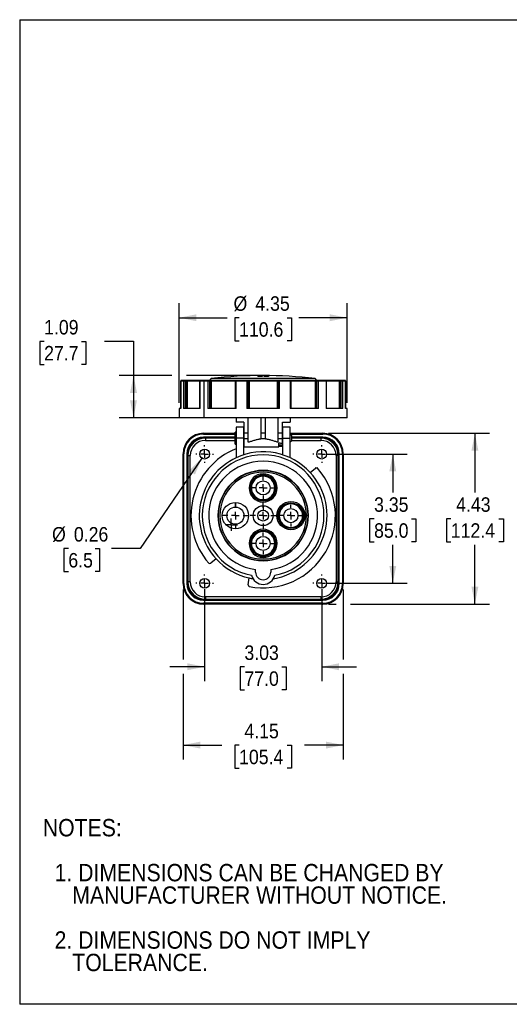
# Model space of a CAD drawing. Header units: inches. Extents: x 0 to 33, y 0 to 25.5.
# Tile 1 of 13: x 0 to 12.7, y 0 to 25.5. Entities that reach past the tile are written whole.
import ezdxf

# ---------------------------------------------------------------- set-up
doc = ezdxf.new("R2010")
doc.units = ezdxf.units.IN
doc.header["$LTSCALE"] = 3
doc.header["$MEASUREMENT"] = 0
doc.linetypes.add('SLD-Center', pattern=[0.75, 0.6, -0.05, 0.05, -0.05])
doc.linetypes.add('SLD-Solid', pattern=[0])
doc.layers.add('CENTER', color=40, linetype='SLD-Center')
doc.layers.add('SLD-DEFPOINTS', color=7, linetype='Continuous')
doc.layers.add('DIMENSIONS', color=140, linetype='SLD-Solid', lineweight=25)
doc.layers.add('TEXT', color=140, linetype='SLD-Solid', lineweight=25)
doc.styles.add('SLDTEXTSTYLE0', font='GOTHIC.TTF', dxfattribs={"width": 0.913})
doc.dimstyles.new('SLDDIMSTYLE0', dxfattribs={"dimtxt": 0.375, "dimasz": 0.45, "dimexe": 0, "dimexo": 0.0625, "dimgap": 0.09375, "dimtad": 0, "dimtih": 1, "dimtoh": 1, "dimrnd": 1e-09, "dimzin": 12, "dimdsep": 46, "dimtxsty": 'SLDTEXTSTYLE0', "dimsah": 1, "dimcen": 0.09, "dimadec": 0, "dimazin": 3, "dimtfac": 1, "dimtofl": 0, "dimtmove": 0, "dimatfit": 3, "dimfxl": 0, "dimfrac": 2, "dimtolj": 1, "dimtzin": 12, "dimarcsym": 0})
doc.dimstyles.new('SLDDIMSTYLE1', dxfattribs={"dimtxt": 0.375, "dimasz": 0.45, "dimexe": 0, "dimexo": 0.0625, "dimgap": 0.09375, "dimtad": 0, "dimtih": 1, "dimtoh": 1, "dimrnd": 1e-09, "dimzin": 12, "dimdsep": 46, "dimtxsty": 'SLDTEXTSTYLE0', "dimsah": 1, "dimcen": 0.09, "dimadec": 0, "dimazin": 3, "dimtfac": 1, "dimtmove": 0, "dimatfit": 0, "dimfxl": 0, "dimfrac": 2, "dimtolj": 1, "dimtzin": 12, "dimarcsym": 0})
doc.dimstyles.new('SLDDIMSTYLE2', dxfattribs={"dimtxt": 0.375, "dimasz": 0.45, "dimexe": 0, "dimexo": 0.0625, "dimgap": 0.09375, "dimtad": 0, "dimtih": 1, "dimtoh": 1, "dimrnd": 1e-09, "dimdsep": 46, "dimtxsty": 'SLDTEXTSTYLE0', "dimsah": 1, "dimcen": 0, "dimadec": 0, "dimazin": 2, "dimtfac": 1, "dimtofl": 0, "dimtmove": 0, "dimatfit": 3, "dimfxl": 0, "dimfrac": 2, "dimtolj": 1, "dimtzin": 12, "dimarcsym": 0})
doc.dimstyles.new('SLDDIMSTYLE3', dxfattribs={"dimtxt": 0.375, "dimasz": 0.45, "dimexe": 0, "dimexo": 0.0625, "dimgap": 0.09375, "dimtad": 0, "dimtih": 1, "dimtoh": 1, "dimrnd": 1e-09, "dimzin": 12, "dimdsep": 46, "dimtxsty": 'SLDTEXTSTYLE0', "dimsah": 1, "dimcen": 0.09, "dimadec": 0, "dimazin": 3, "dimtfac": 1, "dimtdec": 3, "dimtofl": 0, "dimtmove": 0, "dimatfit": 3, "dimfxl": 0, "dimfrac": 2, "dimtolj": 1, "dimtzin": 12, "dimarcsym": 0})

# ---------------------------------------------------------------- blocks, each defined once
blk = doc.blocks.new('Block2')
at = {"color": 7, "linetype": 'SLD-Solid', "lineweight": 18}
for p, q in [((33, 25.5), (0, 25.5)), ((0, 0), (0, 25.5)), ((33, 0), (0, 0))]:
    blk.add_line(p, q, dxfattribs=at)
blk = doc.blocks.new('SW_NOTE_0_3')
at = {"layer": 'TEXT', "color": 0, "char_height": 0.45, "attachment_point": 1, "style": 'SLDTEXTSTYLE0'}
for s, insert in [('NOTES:', (0, 0.575)), ('  1. DIMENSIONS CAN BE CHANGED BY     ', (0, -0.589)), ('     MANUFACTURER WITHOUT NOTICE.', (0, -1.171)), ('  2. DIMENSIONS DO NOT IMPLY ', (0, -2.335)), ('     TOLERANCE.', (0, -2.916))]:
    blk.add_mtext(s, dxfattribs=dict(at, insert=insert))
blk = doc.blocks.new('_D')
at = {"layer": 'DIMENSIONS'}
for p, q in [((7.971, 14.25), (10.038, 14.25)), ((9.663, 14.25), (9.663, 13.252)), ((9.178, 12.574), (9.063, 12.574)), ((9.063, 12.574), (9.063, 11.979)), ((10.148, 12.574), (10.262, 12.574)), ((10.262, 12.574), (10.262, 11.979)), ((9.063, 11.979), (9.178, 11.979)), ((9.663, 10.904), (9.663, 11.903)), ((10.262, 11.979), (10.148, 11.979)), ((7.971, 10.904), (10.038, 10.904))]:
    blk.add_line(p, q, dxfattribs=at)
for points in [[(9.663, 14.25), (9.573, 13.8), (9.753, 13.8)], [(9.663, 10.904), (9.753, 11.354), (9.573, 11.354)]]:
    blk.add_solid(points, dxfattribs=at)
at = {"layer": 'DIMENSIONS', "char_height": 0.375, "attachment_point": 1, "style": 'SLDTEXTSTYLE0'}
for s, insert in [('3.35', (9.178, 13.13)), ('85.0', (9.178, 12.458))]:
    blk.add_mtext(s, dxfattribs=dict(at, insert=insert))
blk = doc.blocks.new('_D_1')
at = {"layer": 'DIMENSIONS'}
for p, q in [((4.79, 10.754), (4.79, 8.367)), ((7.821, 10.754), (7.821, 8.367)), ((4.79, 8.742), (3.89, 8.742)), ((5.82, 8.739), (5.706, 8.739)), ((5.706, 8.739), (5.706, 8.144)), ((6.79, 8.739), (6.905, 8.739)), ((6.905, 8.739), (6.905, 8.144)), ((7.821, 8.742), (8.721, 8.742)), ((5.706, 8.144), (5.82, 8.144)), ((6.905, 8.144), (6.79, 8.144))]:
    blk.add_line(p, q, dxfattribs=at)
for points in [[(4.79, 8.742), (4.34, 8.832), (4.34, 8.652)], [(7.821, 8.742), (8.271, 8.652), (8.271, 8.832)]]:
    blk.add_solid(points, dxfattribs=at)
at = {"layer": 'DIMENSIONS', "char_height": 0.375, "attachment_point": 1, "style": 'SLDTEXTSTYLE0'}
for s, insert in [('3.03', (5.82, 9.294)), ('77.0', (5.82, 8.623))]:
    blk.add_mtext(s, dxfattribs=dict(at, insert=insert))
blk = doc.blocks.new('_D_2')
at = {"layer": 'DIMENSIONS'}
for p, q in [((4.231, 10.746), (4.231, 8.93)), ((8.38, 10.746), (8.38, 8.93)), ((4.231, 8.555), (4.231, 6.338)), ((8.38, 8.555), (8.38, 6.338)), ((4.231, 6.713), (5.239, 6.713)), ((5.682, 6.71), (5.568, 6.71)), ((5.568, 6.71), (5.568, 6.115)), ((6.929, 6.71), (7.043, 6.71)), ((7.043, 6.71), (7.043, 6.115)), ((8.38, 6.713), (7.372, 6.713)), ((5.568, 6.115), (5.682, 6.115)), ((7.043, 6.115), (6.929, 6.115))]:
    blk.add_line(p, q, dxfattribs=at)
for points in [[(4.231, 6.713), (4.681, 6.623), (4.681, 6.803)], [(8.38, 6.713), (7.93, 6.803), (7.93, 6.623)]]:
    blk.add_solid(points, dxfattribs=at)
at = {"layer": 'DIMENSIONS', "char_height": 0.375, "attachment_point": 1, "style": 'SLDTEXTSTYLE0'}
for s, insert in [('4.15', (5.82, 7.265)), ('105.4', (5.682, 6.594))]:
    blk.add_mtext(s, dxfattribs=dict(at, insert=insert))
blk = doc.blocks.new('_D_3')
at = {"layer": 'DIMENSIONS'}
for p, q in [((4.129, 15.578), (4.129, 18.156)), ((8.482, 15.578), (8.482, 18.156)), ((4.129, 17.781), (5.377, 17.781)), ((5.682, 17.781), (5.568, 17.781)), ((5.568, 17.781), (5.568, 17.186)), ((6.929, 17.781), (7.043, 17.781)), ((7.043, 17.781), (7.043, 17.186)), ((8.482, 17.781), (7.233, 17.781)), ((5.568, 17.186), (5.682, 17.186)), ((7.043, 17.186), (6.929, 17.186))]:
    blk.add_line(p, q, dxfattribs=at)
for points in [[(4.129, 17.781), (4.579, 17.691), (4.579, 17.871)], [(8.482, 17.781), (8.032, 17.871), (8.032, 17.691)]]:
    blk.add_solid(points, dxfattribs=at)
at = {"layer": 'DIMENSIONS', "char_height": 0.375, "attachment_point": 1, "style": 'SLDTEXTSTYLE0'}
for s, insert in [('%%c', (5.538, 18.336)), ('4.35', (6.103, 18.336)), ('110.6', (5.682, 17.665))]:
    blk.add_mtext(s, dxfattribs=dict(at, insert=insert))
blk = doc.blocks.new('_D_4')
at = {"layer": 'DIMENSIONS'}
for p, q in [((4.718, 14.145), (3.124, 11.804)), ((1.26, 11.804), (1.146, 11.804)), ((1.146, 11.804), (1.146, 11.209)), ((1.952, 11.804), (2.067, 11.804)), ((2.067, 11.804), (2.067, 11.209)), ((3.124, 11.804), (2.374, 11.804)), ((1.146, 11.209), (1.26, 11.209)), ((2.067, 11.209), (1.952, 11.209))]:
    blk.add_line(p, q, dxfattribs=at)
blk.add_solid([(4.718, 14.145), (4.39, 13.823), (4.539, 13.722)], dxfattribs=at)
at = {"layer": 'DIMENSIONS', "char_height": 0.375, "attachment_point": 1, "style": 'SLDTEXTSTYLE0'}
for s, insert in [('%%c', (0.838, 12.36)), ('0.26', (1.404, 12.36)), ('6.5', (1.26, 11.688))]:
    blk.add_mtext(s, dxfattribs=dict(at, insert=insert))
blk = doc.blocks.new('_D_5')
at = {"layer": 'DIMENSIONS'}
for p, q in [((0.633, 17.168), (0.519, 17.168)), ((0.519, 17.168), (0.519, 16.572)), ((1.603, 17.168), (1.717, 17.168)), ((1.717, 17.168), (1.717, 16.572)), ((2.198, 17.171), (2.948, 17.171)), ((2.948, 17.171), (2.948, 16.284)), ((0.519, 16.572), (0.633, 16.572)), ((1.717, 16.572), (1.603, 16.572)), ((3.942, 16.284), (2.573, 16.284)), ((2.948, 16.284), (2.948, 15.192)), ((6.155, 16.284), (4.317, 16.284)), ((4.223, 15.192), (2.573, 15.192))]:
    blk.add_line(p, q, dxfattribs=at)
for points in [[(2.948, 16.284), (2.858, 15.834), (3.038, 15.834)], [(2.948, 15.192), (3.038, 15.642), (2.858, 15.642)]]:
    blk.add_solid(points, dxfattribs=at)
at = {"layer": 'DIMENSIONS', "char_height": 0.375, "attachment_point": 1, "style": 'SLDTEXTSTYLE0'}
for s, insert in [('1.09', (0.633, 17.723)), ('27.7', (0.633, 17.051))]:
    blk.add_mtext(s, dxfattribs=dict(at, insert=insert))
blk = doc.blocks.new('_D_6')
at = {"layer": 'DIMENSIONS'}
for p, q in [((7.999, 14.79), (12.164, 14.79)), ((11.789, 14.79), (11.789, 13.252)), ((11.165, 12.574), (11.051, 12.574)), ((11.051, 12.574), (11.051, 11.979)), ((12.412, 12.574), (12.526, 12.574)), ((12.526, 12.574), (12.526, 11.979)), ((11.051, 11.979), (11.165, 11.979)), ((11.789, 10.365), (11.789, 11.903)), ((12.526, 11.979), (12.412, 11.979)), ((7.999, 10.365), (8.193, 10.365)), ((8.568, 10.365), (12.164, 10.365))]:
    blk.add_line(p, q, dxfattribs=at)
for points in [[(11.789, 14.79), (11.699, 14.34), (11.879, 14.34)], [(11.789, 10.365), (11.879, 10.815), (11.699, 10.815)]]:
    blk.add_solid(points, dxfattribs=at)
at = {"layer": 'DIMENSIONS', "char_height": 0.375, "attachment_point": 1, "style": 'SLDTEXTSTYLE0'}
for s, insert in [('4.43', (11.304, 13.13)), ('112.4', (11.165, 12.458))]:
    blk.add_mtext(s, dxfattribs=dict(at, insert=insert))
blk = doc.blocks.new('SW_CENTERMARKSYMBOL_0')
at = {"layer": 'CENTER', "color": 0}
for p, q in [((0, 0.2), (0, 0.336)), ((-0.2, 0), (-0.336, 0)), ((0, 0), (-0.1, 0)), ((0, 0), (0, 0.1)), ((0, 0), (0, -0.1)), ((0, 0), (0.1, 0)), ((0.2, 0), (0.336, 0)), ((0, -0.2), (0, -0.336))]:
    blk.add_line(p, q, dxfattribs=at)
blk = doc.blocks.new('SW_CENTERMARKSYMBOL_1')
at = {"layer": 'CENTER', "color": 0}
for p, q in [((0, 0.2), (0, 0.322)), ((-0.2, 0), (-0.322, 0)), ((0, 0), (-0.1, 0)), ((0, 0), (0, 0.1)), ((0, 0), (0, -0.1)), ((0, 0), (0.1, 0)), ((0.2, 0), (0.322, 0)), ((0, -0.2), (0, -0.322))]:
    blk.add_line(p, q, dxfattribs=at)
blk = doc.blocks.new('SW_CENTERMARKSYMBOL_2')
at = {"layer": 'CENTER', "color": 0}
for p, q in [((0, 0.2), (0, 0.283)), ((-0.2, 0), (-0.283, 0)), ((0, 0), (-0.1, 0)), ((0, 0), (0, 0.1)), ((0, 0), (0, -0.1)), ((0, 0), (0.1, 0)), ((0.2, 0), (0.283, 0)), ((0, -0.2), (0, -0.283))]:
    blk.add_line(p, q, dxfattribs=at)
blk = doc.blocks.new('SW_CENTERMARKSYMBOL_3')
at = {"layer": 'CENTER', "color": 0}
for p, q in [((0, 0.2), (0, 0.283)), ((-0.2, 0), (-0.283, 0)), ((0, 0), (-0.1, 0)), ((0, 0), (0, 0.1)), ((0, 0), (0, -0.1)), ((0, 0), (0.1, 0)), ((0.2, 0), (0.283, 0)), ((0, -0.2), (0, -0.283))]:
    blk.add_line(p, q, dxfattribs=at)
blk = doc.blocks.new('SW_CENTERMARKSYMBOL_4')
at = {"layer": 'CENTER', "color": 0}
for p, q in [((0, 0.2), (0, 0.283)), ((-0.2, 0), (-0.283, 0)), ((0, 0), (-0.1, 0)), ((0, 0), (0, 0.1)), ((0, 0), (0, -0.1)), ((0, 0), (0.1, 0)), ((0.2, 0), (0.283, 0)), ((0, -0.2), (0, -0.283))]:
    blk.add_line(p, q, dxfattribs=at)
blk = doc.blocks.new('SW_CENTERMARKSYMBOL_5')
at = {"layer": 'CENTER', "color": 0}
for p, q in [((-0.1, 0), (-0.159, 0)), ((0, 0), (-0.1, 0)), ((0, 0.1), (0, 0.159)), ((0, 0), (0, 0.1)), ((0, 0), (0, -0.1)), ((0, 0), (0.1, 0)), ((0.1, 0), (0.159, 0)), ((0, -0.1), (0, -0.159))]:
    blk.add_line(p, q, dxfattribs=at)
blk = doc.blocks.new('SW_CENTERMARKSYMBOL_6')
at = {"layer": 'CENTER', "color": 0}
for p, q in [((-0.2, 0), (-0.228, 0)), ((0, 0), (-0.1, 0)), ((0, 0.2), (0, 0.228)), ((0, 0), (0, 0.1)), ((0, 0), (0, -0.1)), ((0, 0), (0.1, 0)), ((0.2, 0), (0.228, 0)), ((0, -0.2), (0, -0.228))]:
    blk.add_line(p, q, dxfattribs=at)
blk = doc.blocks.new('SW_CENTERMARKSYMBOL_7')
at = {"layer": 'CENTER', "color": 0}
for p, q in [((-0.2, 0), (-0.228, 0)), ((0, 0), (-0.1, 0)), ((0, 0.2), (0, 0.228)), ((0, 0), (0, 0.1)), ((0, 0), (0, -0.1)), ((0, 0), (0.1, 0)), ((0.2, 0), (0.228, 0)), ((0, -0.2), (0, -0.228))]:
    blk.add_line(p, q, dxfattribs=at)
blk = doc.blocks.new('SW_CENTERMARKSYMBOL_8')
at = {"layer": 'CENTER', "color": 0}
for p, q in [((-0.2, 0), (-0.228, 0)), ((0, 0), (-0.1, 0)), ((0, 0.2), (0, 0.228)), ((0, 0), (0, 0.1)), ((0, 0), (0, -0.1)), ((0, 0), (0.1, 0)), ((0.2, 0), (0.228, 0)), ((0, -0.2), (0, -0.228))]:
    blk.add_line(p, q, dxfattribs=at)
blk = doc.blocks.new('SW_CENTERMARKSYMBOL_9')
at = {"layer": 'CENTER', "color": 0}
for p, q in [((-0.2, 0), (-0.228, 0)), ((0, 0), (-0.1, 0)), ((0, 0.2), (0, 0.228)), ((0, 0), (0, 0.1)), ((0, 0), (0, -0.1)), ((0, 0), (0.1, 0)), ((0.2, 0), (0.228, 0)), ((0, -0.2), (0, -0.228))]:
    blk.add_line(p, q, dxfattribs=at)

msp = doc.modelspace()

# ---------------------------------------------------------------- linework, layer by layer
at = {"color": 7, "linetype": 'SLD-Solid'}
for p, q in [((0, 25.5), (0, 0)), ((0, 25.5), (33, 25.5)), ((33, 0), (0, 0))]:
    msp.add_line(p, q, dxfattribs=at)
for p, q in [((4.171, 16.145), (4.171, 15.428)), ((4.171, 15.428), (4.171, 16.145)), ((4.171, 16.145), (4.244, 16.145)), ((4.171, 16.145), (4.171, 16.145)), ((4.183, 16.157), (4.182, 16.157)), ((4.255, 16.157), (4.183, 16.157)), ((4.244, 16.145), (4.244, 15.428)), ((4.244, 16.145), (4.292, 16.145)), ((4.288, 16.157), (4.255, 16.157)), ((4.319, 16.157), (4.288, 16.157)), ((4.292, 15.428), (4.292, 16.145)), ((4.292, 16.145), (4.322, 16.145)), ((4.347, 16.157), (4.319, 16.157)), ((4.322, 16.145), (4.322, 15.428)), ((4.322, 16.145), (4.336, 16.145)), ((4.336, 16.145), (4.336, 15.428)), ((4.336, 16.145), (4.661, 16.145)), ((4.673, 16.157), (4.347, 16.157)), ((4.661, 16.145), (4.661, 15.428)), ((4.661, 16.145), (4.671, 16.145)), ((4.671, 15.428), (4.671, 16.145)), ((4.671, 16.145), (4.767, 16.145)), ((4.679, 16.157), (4.673, 16.157)), ((4.877, 16.157), (4.679, 16.157)), ((4.767, 16.145), (4.767, 15.192)), ((4.767, 16.145), (4.869, 16.145)), ((4.869, 16.145), (4.869, 15.428)), ((4.869, 16.145), (4.923, 16.145)), ((4.914, 16.157), (4.877, 16.157)), ((4.937, 16.157), (4.914, 16.157)), ((4.923, 15.428), (4.923, 16.145)), ((4.923, 16.145), (4.945, 16.145)), ((4.927, 16.168), (4.927, 16.157)), ((4.927, 16.168), (6.305, 16.168)), ((4.969, 16.157), (4.937, 16.157)), ((4.945, 16.145), (4.945, 15.428)), ((4.945, 16.145), (4.961, 16.145)), ((4.961, 16.145), (5.583, 16.145)), ((4.961, 16.145), (4.961, 15.428)), ((6.305, 16.207), (4.962, 16.207)), ((5.587, 16.157), (4.969, 16.157)), ((5.581, 16.145), (5.581, 15.428)), ((5.581, 16.145), (5.608, 16.145)), ((5.593, 16.157), (5.587, 16.157)), ((5.612, 16.157), (5.593, 16.157)), ((5.608, 15.428), (5.608, 16.145)), ((5.608, 16.145), (5.879, 16.145)), ((5.881, 16.157), (5.612, 16.157)), ((5.879, 16.145), (5.879, 15.428)), ((5.879, 16.145), (5.925, 16.145)), ((5.913, 16.157), (5.881, 16.157)), ((5.921, 16.157), (5.913, 16.157)), ((5.948, 16.157), (5.921, 16.157)), ((5.925, 15.428), (5.925, 16.145)), ((5.925, 16.145), (5.933, 16.145)), ((5.933, 16.145), (5.933, 15.428)), ((5.933, 16.145), (5.946, 16.145)), ((5.946, 16.145), (5.946, 15.428)), ((5.946, 16.145), (6.665, 16.145)), ((6.662, 16.157), (5.948, 16.157)), ((6.168, 16.275), (6.168, 16.263)), ((6.276, 16.281), (6.276, 16.279)), ((6.276, 16.279), (6.276, 16.271)), ((6.276, 16.271), (6.276, 16.269)), ((6.276, 16.269), (6.276, 16.258)), ((7.648, 16.207), (6.305, 16.207)), ((6.305, 16.168), (7.683, 16.168)), ((6.335, 16.276), (6.335, 16.264)), ((6.423, 16.276), (6.423, 16.274)), ((6.443, 16.28), (6.443, 16.279)), ((6.443, 16.279), (6.443, 16.271)), ((6.443, 16.271), (6.443, 16.269)), ((6.443, 16.269), (6.443, 16.257)), ((6.689, 16.157), (6.662, 16.157)), ((6.665, 16.145), (6.665, 15.428)), ((6.665, 16.145), (6.678, 16.145)), ((6.678, 16.145), (6.678, 15.428)), ((6.678, 16.145), (6.686, 16.145)), ((6.686, 16.145), (6.686, 15.428)), ((6.686, 16.145), (6.732, 16.145)), ((6.698, 16.157), (6.689, 16.157)), ((6.73, 16.157), (6.698, 16.157)), ((6.999, 16.157), (6.73, 16.157)), ((6.732, 15.428), (6.732, 16.145)), ((6.732, 16.145), (7.003, 16.145)), ((7.018, 16.157), (6.999, 16.157)), ((7.003, 16.145), (7.003, 15.428)), ((7.003, 16.145), (7.03, 16.145)), ((7.023, 16.157), (7.018, 16.157)), ((7.642, 16.157), (7.023, 16.157)), ((7.028, 16.145), (7.65, 16.145)), ((7.03, 15.428), (7.03, 16.145)), ((7.674, 16.157), (7.642, 16.157)), ((7.65, 16.145), (7.65, 15.428)), ((7.65, 16.145), (7.666, 16.145)), ((7.666, 16.145), (7.688, 16.145)), ((7.666, 16.145), (7.666, 15.428)), ((7.696, 16.157), (7.674, 16.157)), ((7.683, 16.157), (7.683, 16.168)), ((7.688, 16.145), (7.688, 15.428)), ((7.688, 16.145), (7.742, 16.145)), ((7.734, 16.157), (7.696, 16.157)), ((7.931, 16.157), (7.734, 16.157)), ((7.742, 15.428), (7.742, 16.145)), ((7.742, 16.145), (7.94, 16.145)), ((7.938, 16.157), (7.931, 16.157)), ((8.263, 16.157), (7.938, 16.157)), ((7.94, 16.145), (7.94, 15.428)), ((7.94, 16.145), (7.95, 16.145)), ((7.95, 15.428), (7.95, 16.145)), ((7.95, 16.145), (8.275, 16.145)), ((8.292, 16.157), (8.263, 16.157)), ((8.275, 16.145), (8.275, 15.428)), ((8.275, 16.145), (8.289, 16.145)), ((8.289, 16.145), (8.319, 16.145)), ((8.289, 16.145), (8.289, 15.428)), ((8.322, 16.157), (8.292, 16.157)), ((8.319, 16.145), (8.319, 15.428)), ((8.319, 16.145), (8.367, 16.145)), ((8.355, 16.157), (8.322, 16.157)), ((8.428, 16.157), (8.355, 16.157)), ((8.367, 15.428), (8.367, 16.145)), ((8.367, 16.145), (8.439, 16.145)), ((8.428, 16.157), (8.428, 16.157)), ((8.439, 16.145), (8.439, 15.428)), ((8.439, 16.145), (8.44, 16.145)), ((8.44, 15.428), (8.44, 16.145)), ((4.129, 15.428), (4.129, 15.192)), ((4.171, 15.428), (4.129, 15.428)), ((4.671, 15.428), (4.244, 15.428)), ((5.608, 15.428), (4.869, 15.428)), ((6.732, 15.428), (5.879, 15.428)), ((7.742, 15.428), (7.003, 15.428)), ((8.367, 15.428), (7.94, 15.428)), ((8.482, 15.428), (8.439, 15.428)), ((8.482, 15.192), (8.482, 15.428)), ((4.767, 15.192), (4.129, 15.192)), ((5.341, 15.192), (4.767, 15.192)), ((8.482, 15.192), (5.341, 15.192)), ((5.607, 15.192), (5.607, 15.073)), ((5.803, 15.073), (5.607, 15.073)), ((5.803, 15.073), (5.803, 14.792)), ((5.921, 14.792), (5.921, 15.192)), ((6.246, 15.192), (6.246, 14.792)), ((6.364, 14.792), (6.364, 15.192)), ((6.689, 15.192), (6.689, 14.792)), ((6.807, 15.073), (7.004, 15.073)), ((6.807, 14.792), (6.807, 15.073)), ((7.004, 15.192), (7.004, 15.073)), ((5.607, 14.821), (5.579, 14.821)), ((5.579, 14.506), (5.579, 14.821)), ((5.794, 14.949), (5.607, 14.949)), ((5.607, 14.949), (5.607, 14.664)), ((5.794, 14.949), (5.794, 14.664)), ((5.921, 14.792), (5.803, 14.792)), ((6.364, 14.792), (6.246, 14.792)), ((6.246, 14.792), (6.246, 14.645)), ((6.364, 14.645), (6.364, 14.792)), ((6.807, 14.792), (6.689, 14.792)), ((7.004, 14.949), (6.817, 14.949)), ((6.817, 14.664), (6.817, 14.949)), ((7.004, 14.664), (7.004, 14.949)), ((4.762, 14.79), (4.762, 14.779)), ((4.762, 14.79), (5.579, 14.79)), ((4.762, 14.779), (4.762, 14.769)), ((5.579, 14.779), (4.762, 14.779)), ((4.762, 14.769), (5.579, 14.769)), ((4.762, 14.677), (4.762, 14.687)), ((5.579, 14.687), (4.762, 14.687)), ((4.762, 14.676), (4.762, 14.677)), ((4.762, 14.677), (5.579, 14.677)), ((4.809, 14.662), (4.809, 14.677)), ((5.579, 14.677), (4.809, 14.677)), ((4.809, 14.662), (4.809, 14.603)), ((5.579, 14.662), (4.809, 14.662)), ((4.809, 14.603), (5.579, 14.603)), ((5.607, 14.664), (5.607, 14.391)), ((5.794, 14.664), (5.607, 14.664)), ((5.794, 14.79), (5.803, 14.79)), ((5.803, 14.779), (5.794, 14.779)), ((5.794, 14.769), (5.803, 14.769)), ((5.803, 14.75), (5.794, 14.75)), ((5.794, 14.664), (5.794, 14.228)), ((5.803, 14.664), (5.794, 14.664)), ((5.921, 14.645), (5.803, 14.645)), ((6.364, 14.645), (6.246, 14.645)), ((6.807, 14.645), (6.689, 14.645)), ((6.807, 14.79), (6.817, 14.79)), ((6.817, 14.779), (6.807, 14.779)), ((6.807, 14.769), (6.817, 14.769)), ((6.807, 14.762), (6.817, 14.762)), ((6.817, 14.228), (6.817, 14.664)), ((6.817, 14.664), (7.004, 14.664)), ((7.004, 14.79), (7.849, 14.79)), ((7.849, 14.779), (7.004, 14.779)), ((7.004, 14.769), (7.849, 14.769)), ((7.004, 14.762), (7.044, 14.723)), ((7.004, 14.155), (7.004, 14.664)), ((7.004, 14.565), (7.044, 14.605)), ((7.041, 14.603), (7.801, 14.603)), ((7.044, 14.605), (7.044, 14.723)), ((7.849, 14.687), (7.044, 14.687)), ((7.801, 14.677), (7.044, 14.677)), ((7.044, 14.677), (7.849, 14.677)), ((7.801, 14.662), (7.044, 14.662)), ((7.801, 14.662), (7.801, 14.677)), ((7.801, 14.662), (7.801, 14.603)), ((7.849, 14.79), (7.849, 14.779)), ((7.849, 14.779), (7.849, 14.769)), ((7.849, 14.677), (7.849, 14.687)), ((7.849, 14.676), (7.849, 14.677)), ((5.579, 14.506), (5.607, 14.506)), ((5.607, 14.391), (5.607, 14.155)), ((5.803, 14.434), (6.305, 14.434)), ((6.305, 14.434), (6.709, 14.434)), ((6.305, 14.434), (6.305, 14.434)), ((6.709, 14.494), (6.817, 14.494)), ((6.709, 14.457), (6.817, 14.457)), ((4.231, 14.258), (4.241, 14.258)), ((4.231, 10.896), (4.231, 14.258)), ((4.241, 14.258), (4.241, 10.896)), ((4.241, 14.258), (4.251, 14.258)), ((4.251, 10.896), (4.251, 14.258)), ((4.333, 14.258), (4.333, 10.896)), ((4.333, 14.258), (4.343, 14.258)), ((4.343, 10.896), (4.343, 14.258)), ((4.344, 14.258), (4.343, 14.258)), ((4.359, 14.211), (4.343, 14.211)), ((4.343, 14.211), (4.343, 10.943)), ((4.359, 14.211), (4.359, 10.943)), ((4.359, 14.211), (4.418, 14.211)), ((4.418, 10.943), (4.418, 14.211)), ((8.193, 14.211), (8.193, 10.943)), ((8.252, 14.211), (8.193, 14.211)), ((8.252, 10.943), (8.252, 14.211)), ((8.252, 14.211), (8.267, 14.211)), ((8.266, 14.258), (8.268, 14.258)), ((8.267, 10.943), (8.267, 14.211)), ((8.268, 14.258), (8.277, 14.258)), ((8.268, 14.258), (8.268, 10.896)), ((8.277, 10.896), (8.277, 14.258)), ((8.369, 14.258), (8.36, 14.258)), ((8.36, 14.258), (8.36, 10.896)), ((8.369, 10.896), (8.369, 14.258)), ((8.38, 14.258), (8.369, 14.258)), ((8.38, 14.258), (8.38, 10.896)), ((6.305, 13.827), (6.305, 13.818)), ((7.524, 13.774), (7.66, 13.889)), ((7.669, 13.894), (7.702, 13.894)), ((6.305, 13.708), (6.305, 13.69)), ((6.609, 13.374), (6.621, 13.374)), ((6.67, 13.374), (6.638, 13.374)), ((5.587, 12.997), (5.587, 12.878)), ((6.305, 12.914), (6.305, 12.796)), ((6.708, 12.656), (6.72, 12.656)), ((7.357, 12.656), (7.339, 12.656)), ((7.388, 12.656), (7.357, 12.656)), ((7.467, 12.656), (7.428, 12.656)), ((5.99, 11.937), (6.002, 11.937)), ((6.67, 11.937), (6.638, 11.937)), ((5.087, 11.538), (4.95, 11.423)), ((6.305, 11.604), (6.305, 11.622)), ((6.109, 11.191), (6.109, 11.26)), ((6.502, 11.26), (6.502, 11.191)), ((5.915, 10.866), (5.946, 11.042)), ((4.231, 10.896), (4.241, 10.896)), ((4.241, 10.896), (4.251, 10.896)), ((4.343, 10.896), (4.333, 10.896)), ((4.359, 10.943), (4.343, 10.943)), ((4.344, 10.896), (4.343, 10.896)), ((4.418, 10.943), (4.359, 10.943)), ((8.193, 10.943), (8.252, 10.943)), ((8.267, 10.943), (8.252, 10.943)), ((8.266, 10.896), (8.268, 10.896)), ((8.268, 10.896), (8.277, 10.896)), ((8.369, 10.896), (8.36, 10.896)), ((8.38, 10.896), (8.369, 10.896)), ((4.762, 10.478), (4.762, 10.477)), ((4.762, 10.477), (4.762, 10.467)), ((7.849, 10.477), (4.762, 10.477)), ((4.762, 10.467), (7.849, 10.467)), ((7.801, 10.552), (4.809, 10.552)), ((4.809, 10.552), (4.809, 10.493)), ((4.809, 10.493), (7.801, 10.493)), ((4.809, 10.493), (4.809, 10.477)), ((4.809, 10.477), (7.801, 10.477)), ((7.801, 10.552), (7.801, 10.493)), ((7.801, 10.493), (7.801, 10.477)), ((7.849, 10.478), (7.849, 10.477)), ((7.849, 10.477), (7.849, 10.467)), ((7.849, 10.385), (4.762, 10.385)), ((4.762, 10.385), (4.762, 10.375)), ((4.762, 10.375), (7.849, 10.375)), ((4.762, 10.365), (4.762, 10.375)), ((7.849, 10.365), (4.762, 10.365)), ((7.849, 10.375), (7.849, 10.385)), ((7.849, 10.365), (7.849, 10.375))]:
    msp.add_line(p, q)
at = {"flags": 128}
for points in [[(4.869, 16.145), (4.869, 16.147), (4.87, 16.15), (4.87, 16.152), (4.871, 16.153), (4.872, 16.155), (4.874, 16.156), (4.875, 16.157), (4.877, 16.157)], [(4.961, 16.145), (4.961, 16.147), (4.962, 16.15), (4.962, 16.152), (4.963, 16.153), (4.964, 16.155), (4.966, 16.156), (4.967, 16.157), (4.969, 16.157)], [(5.584, 16.153), (5.584, 16.153), (5.585, 16.155), (5.586, 16.156), (5.586, 16.157), (5.587, 16.157)], [(5.608, 16.145), (5.608, 16.147), (5.608, 16.15), (5.608, 16.152), (5.609, 16.153), (5.609, 16.155), (5.61, 16.156), (5.611, 16.157), (5.612, 16.157)], [(7.003, 16.145), (7.003, 16.147), (7.003, 16.15), (7.002, 16.152), (7.002, 16.153), (7.001, 16.155), (7.001, 16.156), (7, 16.157), (6.999, 16.157)], [(7.026, 16.153), (7.026, 16.153), (7.026, 16.155), (7.025, 16.156), (7.024, 16.157), (7.023, 16.157)], [(7.65, 16.145), (7.649, 16.147), (7.649, 16.15), (7.648, 16.152), (7.647, 16.153), (7.646, 16.155), (7.645, 16.156), (7.644, 16.157), (7.642, 16.157)], [(7.742, 16.145), (7.742, 16.147), (7.741, 16.15), (7.74, 16.152), (7.739, 16.153), (7.738, 16.155), (7.737, 16.156), (7.735, 16.157), (7.734, 16.157)]]:
    msp.add_lwpolyline(points, dxfattribs=at)
for centre, radius in [((4.79, 14.25), 0.128), ((7.821, 14.25), 0.128), ((6.305, 13.374), 0.183), ((7.024, 12.656), 0.365), ((5.587, 12.656), 0.341), ((5.587, 12.656), 0.222), ((6.305, 12.656), 0.258), ((6.305, 12.656), 0.14), ((7.024, 12.656), 0.333), ((7.024, 12.656), 0.183), ((6.305, 11.937), 0.183), ((4.79, 10.904), 0.128), ((7.821, 10.904), 0.128)]:
    msp.add_circle(centre, radius)
for centre, radius, start, end in [((4.182, 16.145), 0.0118, 90, 180), ((4.183, 16.145), 0.0117, 90.5665, 180.5555), ((4.256, 16.145), 0.0115, 91.5946, 181.5104), ((4.278, 16.148), 0.014, 348.6309, 40.3907), ((4.308, 16.148), 0.014, 348.6309, 40.3907), ((4.348, 16.145), 0.0115, 91.8634, 181.7494), ((4.673, 16.145), 0.0118, 90, 180), ((4.681, 16.146), 0.0107, 99.2409, 186.9289), ((4.912, 16.146), 0.0105, 351.9505, 78.5782), ((4.967, 16.168), 0.0394, 96.5294, 180), ((4.935, 16.146), 0.0105, 351.9505, 78.5782), ((6.305, 4.473), 11.811, 83.4706, 96.5294), ((5.593, 16.145), 0.0118, 90, 180), ((5.896, 16.148), 0.017, 148.2304, 189.5917), ((5.913, 16.145), 0.0116, 359.0242, 88.9898), ((5.921, 16.145), 0.0116, 359.0242, 88.9898), ((5.965, 16.148), 0.019, 151.8799, 188.6863), ((6.305, 4.473), 11.804, 89.4267, 89.7056), ((6.305, 4.473), 11.802, 89.4266, 89.7055), ((6.646, 16.148), 0.019, 351.3137, 28.1201), ((6.69, 16.145), 0.0116, 91.0102, 180.9758), ((6.698, 16.145), 0.0116, 91.0102, 180.9758), ((6.715, 16.148), 0.017, 350.4083, 31.7696), ((7.018, 16.145), 0.0118, 0, 90), ((7.644, 16.168), 0.0394, 0, 83.4706), ((7.676, 16.146), 0.0105, 101.4218, 188.0495), ((7.698, 16.146), 0.0105, 101.4218, 188.0495), ((7.93, 16.146), 0.0107, 353.0711, 80.7591), ((7.938, 16.145), 0.0118, 0, 90), ((8.263, 16.145), 0.0115, 358.2506, 88.1366), ((8.302, 16.148), 0.014, 139.6093, 191.3691), ((8.333, 16.148), 0.014, 139.6093, 191.3691), ((8.355, 16.145), 0.0115, 358.4896, 88.4054), ((8.428, 16.145), 0.0118, 0, 90), ((8.428, 16.145), 0.0117, 359.4445, 89.4335), ((4.762, 14.258), 0.531, 90, 180), ((4.762, 14.258), 0.521, 90, 180), ((4.762, 14.258), 0.511, 90, 180), ((4.762, 14.258), 0.429, 90, 180), ((4.762, 14.258), 0.419, 90, 180), ((4.809, 14.211), 0.451, 90, 180), ((4.809, 14.211), 0.472, 109.0729, 160.9271), ((4.762, 14.258), 0.413, 105.0207, 164.9793), ((4.809, 14.211), 0.392, 90, 180), ((7.801, 14.211), 0.451, 360, 90), ((7.801, 14.211), 0.392, 0, 90), ((7.849, 14.258), 0.531, 0, 90), ((7.849, 14.258), 0.521, 0, 90), ((7.849, 14.258), 0.511, 0, 90), ((7.849, 14.258), 0.429, 0, 90), ((7.849, 14.258), 0.419, 0, 90), ((7.801, 14.211), 0.472, 19.0729, 70.9271), ((7.849, 14.258), 0.413, 15.0207, 74.9793), ((6.305, 12.656), 1.87, 111.943, 221.0635), ((6.305, 12.656), 1.654, 42.5424, 115), ((6.305, 12.656), 1.654, 115, 222.5424), ((6.305, 12.656), 1.575, 281.1486, 258.8514), ((6.305, 12.656), 1.409, 278.0285, 261.9715), ((6.305, 12.656), 1.171, 90, 270), ((6.305, 12.656), 1.162, 90, 270), ((6.305, 12.656), 1.122, 0, 270), ((6.305, 12.656), 1.87, 258.9365, 41.0635), ((6.305, 12.656), 1.171, 270, 90), ((6.305, 12.656), 1.162, 0, 90), ((6.305, 12.656), 1.654, 279.2871, 42.5424), ((7.686, 13.859), 0.0394, 114.828, 130), ((7.686, 13.859), 0.0394, 41.0635, 65.172), ((6.305, 13.374), 0.365, 90, 0), ((6.305, 13.374), 0.333, 90, 0), ((6.305, 13.374), 0.316, 90, 0), ((6.305, 13.374), 0.304, 90, 0), ((6.305, 13.374), 0.365, 0, 90), ((6.305, 13.374), 0.333, 0, 90), ((6.305, 13.374), 0.316, 0, 90), ((6.305, 13.374), 0.304, 0, 90), ((7.024, 12.656), 0.316, 0, 180), ((7.024, 12.656), 0.304, 0, 180), ((6.305, 12.656), 1.122, 270, 0), ((6.305, 12.656), 1.162, 270, 0), ((7.024, 12.656), 0.316, 180, 0), ((7.024, 12.656), 0.304, 180, 0), ((6.305, 11.937), 0.365, 0, 270), ((6.305, 11.937), 0.333, 0, 270), ((6.305, 11.937), 0.316, 270, 180), ((6.305, 11.937), 0.304, 270, 180), ((6.305, 11.937), 0.316, 180, 270), ((6.305, 11.937), 0.304, 180, 270), ((6.305, 11.937), 0.365, 270, 0), ((6.305, 11.937), 0.333, 270, 0), ((6.305, 12.656), 1.654, 222.5424, 257.4576), ((4.925, 11.453), 0.0394, 221.0635, 310), ((6.305, 12.656), 1.654, 257.4576, 260.7129), ((6.305, 11.191), 0.315, 194.8118, 345.1882), ((6.305, 11.191), 0.197, 180, 0), ((4.762, 10.896), 0.531, 180, 270), ((4.762, 10.896), 0.521, 180, 270), ((4.762, 10.896), 0.511, 180, 270), ((4.762, 10.896), 0.429, 180, 270), ((4.762, 10.896), 0.419, 180, 270), ((4.809, 10.943), 0.451, 180, 270), ((4.809, 10.943), 0.472, 199.0729, 250.9271), ((4.762, 10.896), 0.413, 195.0207, 254.9793), ((4.809, 10.943), 0.392, 180, 270), ((5.954, 10.859), 0.0394, 170, 258.9365), ((7.801, 10.943), 0.392, 270, 0), ((7.801, 10.943), 0.451, 270, 0), ((7.849, 10.896), 0.419, 270, 0), ((7.849, 10.896), 0.429, 270, 0), ((7.849, 10.896), 0.521, 270, 0), ((7.849, 10.896), 0.511, 270, 0), ((7.849, 10.896), 0.531, 270, 0), ((7.801, 10.943), 0.472, 289.0729, 340.9271), ((7.849, 10.896), 0.413, 285.0207, 344.9793)]:
    msp.add_arc(centre, radius, start, end)
for points, knots in [([(6.276, 16.258), (6.269, 16.258), (6.255, 16.257), (6.235, 16.258), (6.216, 16.258), (6.199, 16.259), (6.186, 16.26), (6.175, 16.261), (6.169, 16.262), (6.167, 16.263), (6.168, 16.263), (6.168, 16.263)], [0, 0, 0, 0, 0.125404, 0.250516, 0.375374, 0.499452, 0.626002, 0.751507, 0.875974, 0.999335, 1, 1, 1, 1]), ([(6.276, 16.269), (6.274, 16.269), (6.27, 16.269), (6.264, 16.269), (6.257, 16.269), (6.251, 16.269), (6.245, 16.269), (6.239, 16.269), (6.233, 16.27), (6.227, 16.27), (6.221, 16.27), (6.216, 16.27), (6.21, 16.27), (6.205, 16.27), (6.193, 16.271), (6.174, 16.272), (6.168, 16.274), (6.168, 16.275), (6.171, 16.277), (6.184, 16.278), (6.198, 16.279), (6.209, 16.28), (6.22, 16.28), (6.231, 16.28), (6.242, 16.281), (6.253, 16.281), (6.265, 16.281), (6.272, 16.281), (6.276, 16.281)], [0, 0, 0, 0, 0.018622, 0.03735, 0.056184, 0.075125, 0.094171, 0.113324, 0.132585, 0.151952, 0.171427, 0.191009, 0.2107, 0.230498, 0.250405, 0.358157, 0.499182, 0.499522, 0.603418, 0.686719, 0.749326, 0.786911, 0.823902, 0.860301, 0.896109, 0.931327, 0.965957, 1, 1, 1, 1]), ([(6.276, 16.279), (6.274, 16.279), (6.271, 16.279), (6.266, 16.279), (6.261, 16.279), (6.252, 16.279), (6.239, 16.279), (6.223, 16.278), (6.21, 16.278), (6.198, 16.276), (6.195, 16.275), (6.206, 16.273), (6.22, 16.272), (6.232, 16.272), (6.241, 16.271), (6.249, 16.271), (6.258, 16.271), (6.267, 16.271), (6.273, 16.271), (6.276, 16.271)], [0, 0, 0, 0, 0.020932, 0.041894, 0.062885, 0.083906, 0.155837, 0.232314, 0.313343, 0.389205, 0.541491, 0.666897, 0.770084, 0.809234, 0.84805, 0.886532, 0.924683, 0.962505, 1, 1, 1, 1]), ([(6.443, 16.257), (6.436, 16.257), (6.422, 16.257), (6.402, 16.257), (6.383, 16.258), (6.367, 16.259), (6.353, 16.26), (6.343, 16.261), (6.337, 16.262), (6.334, 16.263), (6.335, 16.264), (6.335, 16.264)], [0, 0, 0, 0, 0.125361, 0.250456, 0.375283, 0.499341, 0.625867, 0.75134, 0.875792, 0.999116, 1, 1, 1, 1]), ([(6.443, 16.269), (6.441, 16.269), (6.437, 16.269), (6.43, 16.269), (6.424, 16.269), (6.417, 16.269), (6.411, 16.269), (6.404, 16.269), (6.398, 16.27), (6.391, 16.27), (6.385, 16.27), (6.379, 16.27), (6.373, 16.271), (6.362, 16.271), (6.343, 16.273), (6.335, 16.275), (6.335, 16.276), (6.338, 16.277), (6.35, 16.279), (6.364, 16.279), (6.376, 16.28), (6.387, 16.28), (6.397, 16.28), (6.409, 16.28), (6.42, 16.28), (6.432, 16.28), (6.439, 16.28), (6.443, 16.28)], [0, 0, 0, 0, 0.019418, 0.0391, 0.059046, 0.079256, 0.09973, 0.12047, 0.141474, 0.162744, 0.184279, 0.20608, 0.228147, 0.25048, 0.338554, 0.498972, 0.499422, 0.59419, 0.677493, 0.749307, 0.785775, 0.822021, 0.858048, 0.893858, 0.929452, 0.964832, 1, 1, 1, 1]), ([(6.443, 16.279), (6.441, 16.279), (6.438, 16.279), (6.433, 16.279), (6.428, 16.279), (6.423, 16.279), (6.418, 16.279), (6.413, 16.279), (6.408, 16.279), (6.403, 16.279), (6.398, 16.279), (6.393, 16.278), (6.388, 16.278), (6.382, 16.278), (6.377, 16.278), (6.372, 16.277), (6.368, 16.277), (6.367, 16.276), (6.366, 16.276)], [0, 0, 0, 0, 0.04981, 0.099659, 0.149547, 0.199476, 0.249446, 0.299458, 0.349514, 0.399613, 0.449758, 0.499949, 0.574497, 0.65256, 0.734141, 0.81924, 0.907859, 1, 1, 1, 1]), ([(6.366, 16.275), (6.366, 16.274), (6.367, 16.274), (6.369, 16.274), (6.371, 16.274), (6.373, 16.273), (6.376, 16.273), (6.378, 16.273), (6.381, 16.273), (6.383, 16.272), (6.386, 16.272), (6.389, 16.272), (6.391, 16.272), (6.396, 16.272), (6.403, 16.271), (6.413, 16.271), (6.423, 16.271), (6.433, 16.271), (6.44, 16.271), (6.443, 16.271)], [0, 0, 0, 0, 0.052965, 0.103877, 0.152736, 0.199542, 0.244295, 0.286996, 0.327643, 0.366237, 0.402778, 0.437267, 0.469702, 0.500084, 0.604697, 0.70699, 0.806967, 0.904635, 1, 1, 1, 1]), ([(4.762, 14.676), (4.758, 14.676), (4.751, 14.675), (4.74, 14.674), (4.729, 14.673), (4.718, 14.672), (4.707, 14.67), (4.696, 14.668), (4.686, 14.666), (4.675, 14.663), (4.665, 14.661), (4.658, 14.659), (4.655, 14.658)], [0, 0, 0, 0, 0.1100322, 0.2177695, 0.3232337, 0.4264478, 0.5274364, 0.6262263, 0.7228459, 0.8173258, 0.9096987, 1, 1, 1, 1]), ([(5.803, 14.645), (5.803, 14.635), (5.803, 14.613), (5.803, 14.582), (5.803, 14.557), (5.803, 14.538), (5.803, 14.523), (5.803, 14.509), (5.803, 14.495), (5.803, 14.482), (5.803, 14.468), (5.803, 14.453), (5.803, 14.44), (5.803, 14.433), (5.803, 14.434), (5.803, 14.434)], [0, 0, 0, 0, 0.0871125, 0.1778548, 0.2723217, 0.321154, 0.3727777, 0.4272054, 0.4844503, 0.5445258, 0.6070531, 0.6976933, 0.8165093, 0.9692498, 1, 1, 1, 1]), ([(5.921, 14.555), (5.921, 14.558), (5.921, 14.564), (5.921, 14.572), (5.921, 14.581), (5.921, 14.59), (5.921, 14.599), (5.921, 14.608), (5.921, 14.618), (5.921, 14.627), (5.921, 14.636), (5.921, 14.642), (5.921, 14.645)], [0, 0, 0, 0, 0.105242, 0.209305, 0.312194, 0.413916, 0.514475, 0.613875, 0.712123, 0.809223, 0.90518, 1, 1, 1, 1]), ([(6.246, 14.641), (6.242, 14.64), (6.233, 14.639), (6.22, 14.637), (6.207, 14.635), (6.193, 14.632), (6.179, 14.629), (6.156, 14.624), (6.124, 14.616), (6.083, 14.604), (6.041, 14.592), (6.001, 14.58), (5.961, 14.567), (5.935, 14.559), (5.921, 14.555)], [0, 0, 0, 0, 0.03803, 0.077348, 0.117976, 0.159936, 0.203248, 0.24793, 0.368033, 0.502355, 0.623483, 0.75587, 0.875013, 1, 1, 1, 1]), ([(6.689, 14.555), (6.676, 14.559), (6.65, 14.567), (6.609, 14.58), (6.569, 14.592), (6.528, 14.604), (6.487, 14.616), (6.45, 14.625), (6.418, 14.632), (6.391, 14.637), (6.373, 14.64), (6.364, 14.641)], [0, 0, 0, 0, 0.124986, 0.244132, 0.376515, 0.49765, 0.631968, 0.752078, 0.840068, 0.922654, 1, 1, 1, 1]), ([(6.689, 14.645), (6.689, 14.642), (6.689, 14.635), (6.689, 14.625), (6.689, 14.615), (6.689, 14.604), (6.689, 14.594), (6.689, 14.584), (6.689, 14.574), (6.689, 14.564), (6.689, 14.558), (6.689, 14.555)], [0, 0, 0, 0, 0.105426, 0.212256, 0.320499, 0.430161, 0.541248, 0.653769, 0.76773, 0.883138, 1, 1, 1, 1]), ([(6.709, 14.435), (6.709, 14.436), (6.709, 14.436), (6.709, 14.456), (6.709, 14.492), (6.709, 14.527), (6.709, 14.543)], [0, 0, 0, 0, 0.178856, 0.452733, 0.750634, 1, 1, 1, 1]), ([(6.807, 14.525), (6.807, 14.528), (6.807, 14.533), (6.807, 14.541), (6.807, 14.549), (6.807, 14.557), (6.807, 14.565), (6.807, 14.573), (6.807, 14.584), (6.807, 14.597), (6.807, 14.613), (6.807, 14.629), (6.807, 14.64), (6.807, 14.645)], [0, 0, 0, 0, 0.0764049, 0.1514817, 0.2252357, 0.2976722, 0.3687964, 0.4386136, 0.5071291, 0.6336452, 0.7579396, 0.8800464, 1, 1, 1, 1]), ([(7.956, 14.658), (7.952, 14.659), (7.946, 14.661), (7.935, 14.663), (7.925, 14.666), (7.914, 14.668), (7.904, 14.67), (7.893, 14.672), (7.882, 14.673), (7.871, 14.674), (7.86, 14.675), (7.852, 14.676), (7.849, 14.676)], [0, 0, 0, 0, 0.0903013, 0.1826742, 0.2771541, 0.3737737, 0.4725636, 0.5735522, 0.6767663, 0.7822305, 0.8899678, 1, 1, 1, 1]), ([(4.363, 14.365), (4.362, 14.362), (4.36, 14.355), (4.357, 14.345), (4.355, 14.334), (4.352, 14.324), (4.35, 14.313), (4.349, 14.302), (4.347, 14.292), (4.346, 14.281), (4.345, 14.269), (4.345, 14.262), (4.344, 14.258)], [0, 0, 0, 0, 0.090301, 0.182674, 0.277154, 0.373774, 0.472564, 0.573552, 0.676766, 0.78223, 0.889968, 1, 1, 1, 1]), ([(8.266, 14.258), (8.266, 14.262), (8.266, 14.269), (8.265, 14.281), (8.264, 14.292), (8.262, 14.302), (8.26, 14.313), (8.258, 14.324), (8.256, 14.334), (8.254, 14.345), (8.251, 14.355), (8.249, 14.362), (8.248, 14.365)], [0, 0, 0, 0, 0.110032, 0.21777, 0.323234, 0.426448, 0.527436, 0.626226, 0.722846, 0.817326, 0.909699, 1, 1, 1, 1]), ([(4.344, 10.896), (4.345, 10.892), (4.345, 10.885), (4.346, 10.874), (4.347, 10.863), (4.349, 10.852), (4.35, 10.841), (4.352, 10.831), (4.355, 10.82), (4.357, 10.81), (4.36, 10.799), (4.362, 10.792), (4.363, 10.789)], [0, 0, 0, 0, 0.110032, 0.21777, 0.323234, 0.426448, 0.527436, 0.626226, 0.722846, 0.817326, 0.909699, 1, 1, 1, 1]), ([(8.248, 10.789), (8.249, 10.792), (8.251, 10.799), (8.254, 10.81), (8.256, 10.82), (8.258, 10.831), (8.26, 10.841), (8.262, 10.852), (8.264, 10.863), (8.265, 10.874), (8.266, 10.885), (8.266, 10.892), (8.266, 10.896)], [0, 0, 0, 0, 0.090301, 0.182674, 0.277154, 0.373774, 0.472564, 0.573552, 0.676766, 0.78223, 0.889968, 1, 1, 1, 1]), ([(4.655, 10.497), (4.658, 10.496), (4.665, 10.494), (4.675, 10.491), (4.686, 10.489), (4.696, 10.486), (4.707, 10.484), (4.718, 10.483), (4.729, 10.481), (4.74, 10.48), (4.751, 10.479), (4.758, 10.479), (4.762, 10.478)], [0, 0, 0, 0, 0.090301, 0.182674, 0.277154, 0.373774, 0.472564, 0.573552, 0.676766, 0.78223, 0.889968, 1, 1, 1, 1]), ([(7.849, 10.478), (7.852, 10.479), (7.86, 10.479), (7.871, 10.48), (7.882, 10.481), (7.893, 10.483), (7.904, 10.484), (7.914, 10.486), (7.925, 10.489), (7.935, 10.491), (7.946, 10.494), (7.952, 10.496), (7.956, 10.497)], [0, 0, 0, 0, 0.110032, 0.21777, 0.323234, 0.426448, 0.527436, 0.626226, 0.722846, 0.817326, 0.909699, 1, 1, 1, 1])]:
    msp.add_open_spline(points, degree=3, knots=knots)
for points in [[(5.803, 14.792), (5.803, 14.743), (5.803, 14.695), (5.803, 14.645)], [(5.921, 14.645), (5.921, 14.695), (5.921, 14.743), (5.921, 14.792)], [(6.689, 14.792), (6.689, 14.743), (6.689, 14.695), (6.689, 14.645)], [(6.807, 14.645), (6.807, 14.695), (6.807, 14.743), (6.807, 14.792)], [(4.809, 14.677), (4.794, 14.677), (4.778, 14.677), (4.762, 14.676)], [(6.246, 14.645), (6.246, 14.644), (6.246, 14.642), (6.246, 14.641)], [(6.364, 14.641), (6.364, 14.642), (6.364, 14.644), (6.364, 14.645)], [(6.709, 14.543), (6.742, 14.537), (6.775, 14.531), (6.807, 14.525)], [(7.849, 14.676), (7.833, 14.677), (7.817, 14.677), (7.801, 14.677)], [(4.344, 14.258), (4.344, 14.243), (4.343, 14.227), (4.343, 14.211)], [(8.267, 14.211), (8.267, 14.227), (8.267, 14.243), (8.266, 14.258)], [(4.343, 10.943), (4.343, 10.928), (4.344, 10.912), (4.344, 10.896)], [(8.266, 10.896), (8.267, 10.912), (8.267, 10.928), (8.267, 10.943)], [(4.762, 10.478), (4.778, 10.478), (4.794, 10.477), (4.809, 10.477)], [(7.801, 10.477), (7.817, 10.477), (7.833, 10.478), (7.849, 10.478)]]:
    msp.add_open_spline(points, degree=3)

# ---------------------------------------------------------------- block references
at = {"layer": 'CENTER'}
for name, p in [('SW_CENTERMARKSYMBOL_7', (4.79, 14.25)), ('SW_CENTERMARKSYMBOL_9', (7.821, 14.25)), ('SW_CENTERMARKSYMBOL_4', (6.305, 13.374)), ('SW_CENTERMARKSYMBOL_1', (5.587, 12.656)), ('SW_CENTERMARKSYMBOL_0', (6.305, 12.656)), ('SW_CENTERMARKSYMBOL_3', (7.024, 12.656)), ('SW_CENTERMARKSYMBOL_5', (5.481, 12.422)), ('SW_CENTERMARKSYMBOL_2', (6.305, 11.937)), ('SW_CENTERMARKSYMBOL_8', (4.79, 10.904)), ('SW_CENTERMARKSYMBOL_6', (7.821, 10.904))]:
    msp.add_blockref(name, p, dxfattribs=at)
at = {"layer": 'SLD-DEFPOINTS'}
msp.add_blockref('Block2', (0, 0), dxfattribs=at)
at = {"layer": 'TEXT'}
msp.add_blockref('SW_NOTE_0_3', (0.599, 4.225), dxfattribs=at)

# ---------------------------------------------------------------- dimensions: what is measured, and where the dimension line sits
at = {"layer": 'DIMENSIONS'}
dim = msp.add_linear_dim(base=(8.482, 17.781), p1=(4.129, 15.428), p2=(8.482, 15.428), text='%%c<>', dimstyle='SLDDIMSTYLE0', dxfattribs=at)
dim.commit()
dim.dimension.update_dxf_attribs({"geometry": '_D_3', "text_midpoint": (6.305, 17.781), "dimtype": 160})
for base, p1, p2, dimstyle, picture, middle in [((2.948, 15.192), (6.305, 16.284), (4.373, 15.192), 'SLDDIMSTYLE3', '_D_5', (2.948, 17.171)), ((11.7886, 10.3646), (7.8487, 14.7898), (7.8487, 10.3646), 'SLDDIMSTYLE0', '_D_6', (11.7886, 12.5772)), ((9.663, 10.904), (7.821, 14.25), (7.821, 10.904), 'SLDDIMSTYLE0', '_D', (9.663, 12.577))]:
    dim = msp.add_linear_dim(base=base, p1=p1, p2=p2, angle=90, dimstyle=dimstyle, dxfattribs=at)
    dim.commit()
    dim.dimension.update_dxf_attribs({"geometry": picture, "text_midpoint": middle, "dimtype": 160})
dim = msp.add_diameter_dim_2p(p1=(4.862, 14.356), p2=(4.718, 14.145), dimstyle='SLDDIMSTYLE2', dxfattribs=at)
dim.commit()
dim.dimension.update_dxf_attribs({"geometry": '_D_4', "text_midpoint": (1.606, 11.804), "dimtype": 163})
for base, p1, p2, dimstyle, picture, middle in [((7.821, 8.742), (4.79, 10.904), (7.821, 10.904), 'SLDDIMSTYLE1', '_D_1', (6.305, 8.742)), ((8.38, 6.713), (4.231, 10.896), (8.38, 10.896), 'SLDDIMSTYLE0', '_D_2', (6.305, 6.713))]:
    dim = msp.add_linear_dim(base=base, p1=p1, p2=p2, dimstyle=dimstyle, dxfattribs=at)
    dim.commit()
    dim.dimension.update_dxf_attribs({"geometry": picture, "text_midpoint": middle, "dimtype": 160})

doc.saveas('drawing.dxf')
